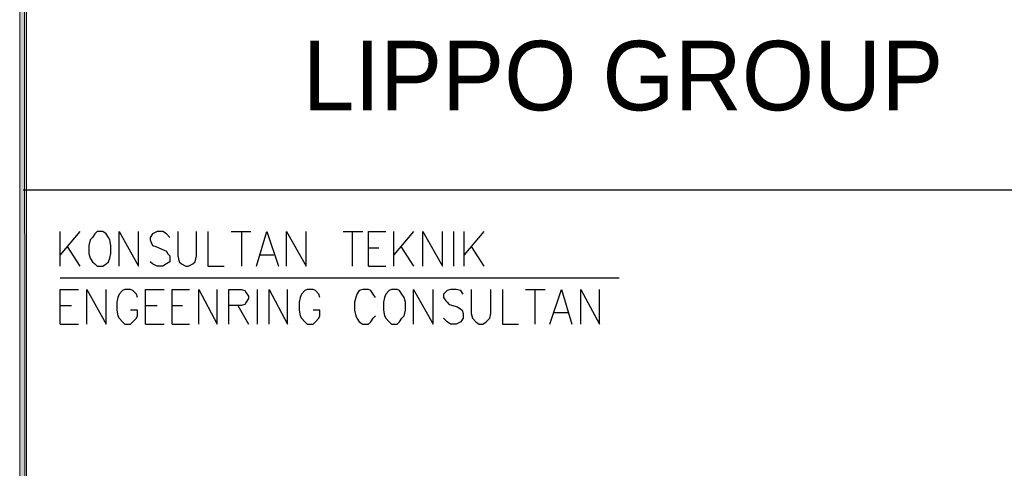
# Model space of a CAD drawing. Header units: millimetres. Extents: x 0 to 420, y 0 to 297.
# Tile 16 of 25: x 365 to 401, y 78 to 94. Entities that reach past the tile are written whole.
import ezdxf

# ---------------------------------------------------------------- set-up
doc = ezdxf.new("R2010")
doc.units = ezdxf.units.MM
for name, color, linetype in [('FILL_000000', 7, 'Continuous'), ('LINE_000000', 7, 'Continuous'), ('TEXT', 7, 'Continuous')]:
    doc.layers.add(name, color=color, linetype=linetype)

msp = doc.modelspace()

# ---------------------------------------------------------------- hatches: boundary and pattern name
at = {"layer": 'FILL_000000'}
h = msp.add_hatch(color=7, dxfattribs=at)
h.dxf.hatch_style = 1
h.paths.add_polyline_path([(365.294, 286.935), (365.04, 286.935), (365.294, 9.991), (365.294, 286.935)])
h = msp.add_hatch(color=7, dxfattribs=at)
h.dxf.hatch_style = 1
h.paths.add_polyline_path([(365.04, 286.935), (365.294, 9.991), (365.04, 9.991), (365.04, 286.935)])

# ---------------------------------------------------------------- linework, layer by layer
at = {"layer": 'LINE_000000', "lineweight": 25}
for p, q in [((410.168, 87.757), (365.167, 87.757)), ((366.522, 84.963), (366.522, 86.233)), ((367.242, 86.233), (366.522, 85.386)), ((372.787, 86.233), (373.507, 86.233)), ((373.168, 86.233), (373.168, 84.963)), ((376.894, 86.233), (377.613, 86.233)), ((377.232, 86.233), (377.232, 84.963)), ((378.756, 84.963), (378.756, 86.233)), ((379.476, 86.233), (378.756, 85.386)), ((380.958, 84.963), (380.958, 86.233)), ((381.339, 84.963), (381.339, 86.233)), ((382.058, 86.233), (381.339, 85.386)), ((366.776, 85.683), (367.242, 84.963)), ((377.825, 85.64), (378.206, 85.64)), ((379.01, 85.683), (379.476, 84.963)), ((381.593, 85.683), (382.058, 84.963)), ((373.846, 85.386), (374.354, 85.386)), ((377.825, 84.963), (378.46, 84.963)), ((366.522, 84.54), (387.011, 84.54)), ((373.761, 82.846), (373.761, 84.116)), ((383.582, 84.116), (384.302, 84.116)), ((383.921, 84.116), (383.921, 82.846)), ((366.522, 83.524), (366.945, 83.524)), ((369.655, 83.524), (370.078, 83.524)), ((370.628, 83.524), (371.009, 83.524)), ((373.041, 83.524), (373.422, 82.846)), ((384.641, 83.27), (385.149, 83.27)), ((366.522, 82.846), (367.199, 82.846)), ((369.655, 82.846), (370.332, 82.846)), ((370.628, 82.846), (371.263, 82.846))]:
    msp.add_line(p, q, dxfattribs=at)
at = {"layer": 'LINE_000000', "lineweight": 0}
for points in [[(365.294, 286.935), (365.04, 286.935), (365.294, 9.991), (365.294, 286.935)], [(365.04, 286.935), (365.294, 9.991), (365.04, 9.991), (365.04, 286.935)]]:
    msp.add_lwpolyline(points, close=True, dxfattribs=at)
at = {"layer": 'LINE_000000', "lineweight": 25}
for points in [[(367.877, 86.233), (367.792, 86.148), (367.707, 86.021), (367.623, 85.937), (367.58, 85.725), (367.58, 85.429), (367.623, 85.259), (367.707, 85.132), (367.792, 85.048), (367.877, 84.963), (368.088, 84.963), (368.215, 85.048), (368.3, 85.132), (368.342, 85.259), (368.385, 85.429), (368.385, 85.725), (368.342, 85.937), (368.3, 86.021), (368.215, 86.148), (368.088, 86.233), (367.877, 86.233)], [(378.672, 84.116), (378.587, 84.074), (378.46, 83.947), (378.418, 83.82), (378.375, 83.651), (378.375, 83.354), (378.418, 83.143), (378.46, 83.058), (378.587, 82.931), (378.672, 82.846), (378.883, 82.846), (378.968, 82.931), (379.053, 83.058), (379.137, 83.143), (379.18, 83.354), (379.18, 83.651), (379.137, 83.82), (379.053, 83.947), (378.968, 84.074), (378.883, 84.116), (378.672, 84.116)]]:
    msp.add_lwpolyline(points, close=True, dxfattribs=at)
for points in [[(368.681, 84.963), (368.681, 86.233), (369.401, 84.963), (369.401, 86.233)], [(370.544, 86.021), (370.417, 86.148), (370.29, 86.233), (370.078, 86.233), (369.909, 86.148), (369.824, 86.021), (369.824, 85.937), (369.866, 85.81), (369.909, 85.725), (370.036, 85.683), (370.332, 85.556), (370.417, 85.513), (370.459, 85.429), (370.544, 85.344), (370.544, 85.132), (370.417, 85.048), (370.29, 84.963), (370.078, 84.963), (369.909, 85.048), (369.824, 85.132)], [(370.84, 86.233), (370.84, 85.344), (370.882, 85.132), (370.967, 85.048), (371.136, 84.963), (371.221, 84.963), (371.39, 85.048), (371.475, 85.132), (371.517, 85.344), (371.517, 86.233)], [(371.941, 86.233), (371.941, 84.963), (372.533, 84.963)], [(373.719, 84.963), (374.1, 86.233), (374.523, 84.963)], [(374.819, 84.963), (374.819, 86.233), (375.539, 84.963), (375.539, 86.233)], [(377.825, 84.963), (377.825, 86.233), (378.46, 86.233)], [(379.815, 84.963), (379.815, 86.233), (380.534, 84.963), (380.534, 86.233)], [(366.522, 82.846), (366.522, 84.116), (367.199, 84.116)], [(367.496, 82.846), (367.496, 84.116), (368.215, 82.846), (368.215, 84.116)], [(369.358, 83.82), (369.316, 83.947), (369.189, 84.074), (369.104, 84.116), (368.893, 84.116), (368.808, 84.074), (368.681, 83.947), (368.639, 83.82), (368.596, 83.651), (368.596, 83.354), (368.639, 83.143), (368.681, 83.058), (368.808, 82.931), (368.893, 82.846), (369.104, 82.846), (369.189, 82.931), (369.316, 83.058), (369.358, 83.143), (369.358, 83.354), (369.104, 83.354)], [(369.655, 82.846), (369.655, 84.116), (370.332, 84.116)], [(370.628, 82.846), (370.628, 84.116), (371.263, 84.116)], [(371.602, 82.846), (371.602, 84.116), (372.279, 82.846), (372.279, 84.116)], [(372.703, 82.846), (372.703, 84.116), (373.168, 84.116), (373.295, 84.074), (373.338, 83.989), (373.422, 83.862), (373.422, 83.778), (373.338, 83.651), (373.295, 83.566), (373.168, 83.524), (372.703, 83.524)], [(374.184, 82.846), (374.184, 84.116), (374.862, 82.846), (374.862, 84.116)], [(376.047, 83.82), (376.005, 83.947), (375.878, 84.074), (375.793, 84.116), (375.581, 84.116), (375.497, 84.074), (375.37, 83.947), (375.327, 83.82), (375.285, 83.651), (375.285, 83.354), (375.327, 83.143), (375.37, 83.058), (375.497, 82.931), (375.581, 82.846), (375.793, 82.846), (375.878, 82.931), (376.005, 83.058), (376.047, 83.143), (376.047, 83.354), (375.793, 83.354)], [(378.079, 83.82), (377.994, 83.947), (377.91, 84.074), (377.825, 84.116), (377.613, 84.116), (377.486, 84.074), (377.402, 83.947), (377.359, 83.82), (377.317, 83.651), (377.317, 83.354), (377.359, 83.143), (377.402, 83.058), (377.486, 82.931), (377.613, 82.846), (377.825, 82.846), (377.91, 82.931), (377.994, 83.058), (378.079, 83.143)], [(379.476, 82.846), (379.476, 84.116), (380.196, 82.846), (380.196, 84.116)], [(381.296, 83.947), (381.212, 84.074), (381.042, 84.116), (380.831, 84.116), (380.704, 84.074), (380.577, 83.947), (380.577, 83.82), (380.661, 83.693), (380.704, 83.651), (380.788, 83.566), (381.085, 83.481), (381.212, 83.397), (381.254, 83.354), (381.296, 83.227), (381.296, 83.058), (381.212, 82.931), (381.042, 82.846), (380.831, 82.846), (380.704, 82.931), (380.577, 83.058)], [(381.593, 84.116), (381.593, 83.227), (381.635, 83.058), (381.762, 82.931), (381.889, 82.846), (382.016, 82.846), (382.143, 82.931), (382.27, 83.058), (382.312, 83.227), (382.312, 84.116)], [(382.736, 84.116), (382.736, 82.846), (383.328, 82.846)], [(384.471, 82.846), (384.895, 84.116), (385.276, 82.846)], [(385.614, 82.846), (385.614, 84.116), (386.292, 82.846), (386.292, 84.116)]]:
    msp.add_lwpolyline(points, dxfattribs=at)

# ---------------------------------------------------------------- texts
at = {"layer": 'TEXT'}
msp.add_text('LIPPO GROUP', height=2.54848, dxfattribs=at).set_placement((375.412, 90.678))

doc.saveas('drawing.dxf')
